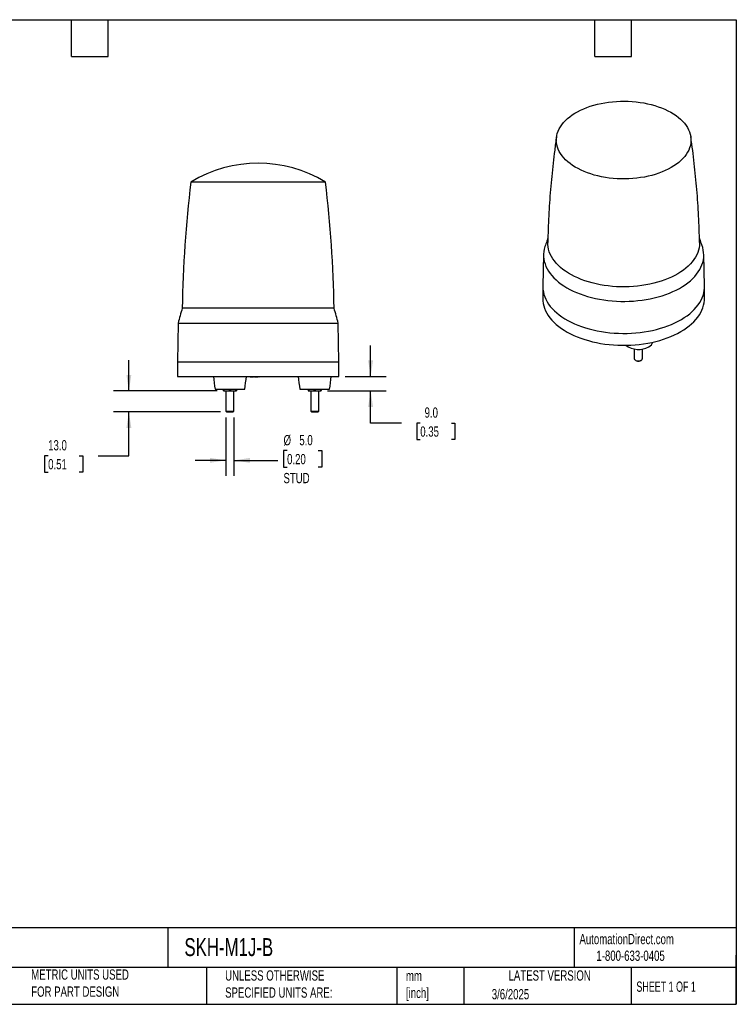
# Model space of a CAD drawing. Header units: millimetres. Extents: x 19 to 819, y 19 to 629.
# Tile 16 of 16: x 376 to 819, y 19 to 629. Entities that reach past the tile are written whole.
import ezdxf

# ---------------------------------------------------------------- set-up
doc = ezdxf.new("R2010")
doc.units = ezdxf.units.MM
doc.header["$LTSCALE"] = 3
doc.linetypes.add('SLD-Solid', pattern=[0])
doc.layers.add('DIMENSIONS', color=140, linetype='SLD-Solid', lineweight=25)
doc.layers.add('TEXT', color=140, linetype='SLD-Solid', lineweight=25)
doc.styles.add('SLDTEXTSTYLE0', font='TXT', dxfattribs={"width": 0.7})
doc.styles.add('SLDTEXTSTYLE1', font='TXT', dxfattribs={"width": 0.65})
doc.dimstyles.new('SLDDIMSTYLE1', dxfattribs={"dimtxt": 6.474023, "dimasz": 9.906, "dimexe": 0, "dimexo": 0.0625, "dimgap": 1.618506, "dimtad": 0, "dimtih": 1, "dimtoh": 1, "dimrnd": 1e-09, "dimzin": 4, "dimdsep": 46, "dimtxsty": 'SLDTEXTSTYLE0', "dimsah": 1, "dimcen": 0.09, "dimadec": 0, "dimazin": 1, "dimtfac": 1, "dimtmove": 0, "dimatfit": 0, "dimfxl": 0, "dimfrac": 2, "dimtolj": 1, "dimtzin": 12, "dimarcsym": 0})

# ---------------------------------------------------------------- blocks, each defined once
blk = doc.blocks.new('_D_2')
at = {"layer": 'DIMENSIONS'}
for p, q in [((443.26, 398.82), (443.26, 417.87)), ((497.95, 398.82), (433.73, 398.82)), ((499.89, 385.82), (433.73, 385.82)), ((443.26, 358.72), (443.26, 385.82)), ((393.3, 358.72), (391.13, 358.72)), ((391.13, 358.72), (391.13, 348.43)), ((412.54, 358.72), (414.71, 358.72)), ((414.71, 358.72), (414.71, 348.43)), ((424.21, 358.72), (443.26, 358.72)), ((391.13, 348.43), (393.3, 348.43)), ((414.71, 348.43), (412.54, 348.43))]:
    blk.add_line(p, q, dxfattribs=at)
for points in [[(443.26, 398.82), (444.78, 408.72), (441.73, 408.72)], [(443.26, 385.82), (441.73, 375.91), (444.78, 375.91)]]:
    blk.add_solid(points, dxfattribs=at)
at = {"layer": 'DIMENSIONS', "char_height": 6.35, "attachment_point": 1, "style": 'SLDTEXTSTYLE0'}
for s, insert in [('13.0', (393.3, 368.36)), ('0.51', (393.3, 356.62))]:
    blk.add_mtext(s, dxfattribs=dict(at, insert=insert))
blk = doc.blocks.new('_D_3')
at = {"layer": 'DIMENSIONS'}
for p, q in [((592.85, 407.82), (592.85, 426.87)), ((577.07, 407.82), (602.37, 407.82)), ((566.07, 398.82), (602.37, 398.82)), ((592.85, 378.94), (592.85, 398.82)), ((611.9, 378.94), (592.85, 378.94)), ((623.57, 378.94), (621.39, 378.94)), ((621.39, 378.94), (621.39, 368.65)), ((642.81, 378.94), (644.98, 378.94)), ((644.98, 378.94), (644.98, 368.65)), ((621.39, 368.65), (623.57, 368.65)), ((644.98, 368.65), (642.81, 368.65))]:
    blk.add_line(p, q, dxfattribs=at)
for points in [[(592.85, 407.82), (594.37, 417.72), (591.32, 417.72)], [(592.85, 398.82), (591.32, 388.91), (594.37, 388.91)]]:
    blk.add_solid(points, dxfattribs=at)
at = {"layer": 'DIMENSIONS', "char_height": 6.35, "attachment_point": 1, "style": 'SLDTEXTSTYLE0'}
for s, insert in [('9.0', (626.26, 388.58)), ('0.35', (623.57, 376.84))]:
    blk.add_mtext(s, dxfattribs=dict(at, insert=insert))
blk = doc.blocks.new('_D_4')
at = {"layer": 'DIMENSIONS'}
for p, q in [((503.26, 382.45), (503.26, 346.29)), ((508.26, 382.45), (508.26, 346.29)), ((541.16, 361.87), (538.99, 361.87)), ((538.99, 361.87), (538.99, 351.58)), ((560.4, 361.87), (562.57, 361.87)), ((562.57, 361.87), (562.57, 351.58)), ((503.26, 355.82), (484.21, 355.82)), ((508.26, 355.82), (535.36, 355.82)), ((538.99, 351.58), (541.16, 351.58)), ((562.57, 351.58), (560.4, 351.58))]:
    blk.add_line(p, q, dxfattribs=at)
for points in [[(503.26, 355.82), (493.35, 357.34), (493.35, 354.29)], [(508.26, 355.82), (518.16, 354.29), (518.16, 357.34)]]:
    blk.add_solid(points, dxfattribs=at)
at = {"layer": 'DIMENSIONS', "char_height": 6.35, "attachment_point": 1, "style": 'SLDTEXTSTYLE0'}
for s, insert in [('%%c', (538.97, 371.51)), ('5.0', (548.74, 371.51)), ('0.20', (541.16, 359.77)), ('STUD', (538.92, 348.03))]:
    blk.add_mtext(s, dxfattribs=dict(at, insert=insert))

msp = doc.modelspace()

# ---------------------------------------------------------------- linework, layer by layer
for p, q in [((564.939045, 528.099652), (481.575135, 528.099652)), ((699.867846, 483.22434), (699.448957, 463.630345)), ((799.441342, 463.630345), (799.022452, 483.22434)), ((699.445149, 463.274141), (699.445149, 455.925274)), ((799.445149, 455.925274), (799.445149, 463.274141)), ((570.212718, 449.958211), (476.301463, 449.958211)), ((473.676012, 440.816312), (473.25709, 416.816312)), ((473.676012, 440.816312), (572.838168, 440.816312)), ((573.25709, 416.816312), (572.838168, 440.816312)), ((756.003816, 424.765151), (756.003816, 418.808138)), ((761.003816, 418.808138), (761.003816, 424.765151)), ((473.25709, 416.816312), (473.25709, 407.816312)), ((473.25709, 416.816312), (487.542505, 416.816312)), ((487.542505, 416.816312), (573.25709, 416.816312)), ((573.25709, 407.816312), (573.25709, 416.816312)), ((756.735762, 417.787793), (757.050475, 417.606054)), ((759.957156, 417.606054), (760.27187, 417.787793)), ((473.25709, 407.816312), (523.25709, 407.816312)), ((518.3537, 407.816312), (518.360684, 407.616312)), ((518.516412, 407.816312), (518.521347, 407.616312)), ((518.892683, 407.816312), (518.892679, 407.616312)), ((519.258785, 407.816312), (519.254081, 407.616312)), ((519.373081, 407.616312), (519.38703, 407.616312)), ((519.390988, 407.816312), (519.38703, 407.616312)), ((519.38703, 407.616312), (520.329014, 407.616312)), ((520.335998, 407.816312), (520.329014, 407.616312)), ((521.063512, 407.816312), (521.070496, 407.616312)), ((521.070496, 407.616312), (522.139999, 407.616312)), ((522.141478, 407.816312), (522.139999, 407.616312)), ((522.139999, 407.616312), (523.038825, 407.616312)), ((523.045809, 407.816312), (523.038825, 407.616312)), ((523.25709, 407.816312), (573.25709, 407.816312)), ((523.764074, 407.616312), (523.75709, 407.816312)), ((523.764074, 407.616312), (523.950106, 407.616312)), ((523.95709, 407.816312), (523.950106, 407.616312)), ((496.55709, 399.816312), (505.75709, 399.816312)), ((501.75709, 399.173577), (501.75709, 399.816312)), ((503.25709, 398.816312), (503.25709, 386.261312)), ((505.75709, 399.816312), (514.95709, 399.816312)), ((505.75709, 399.173577), (505.75709, 399.816312)), ((508.25709, 386.261312), (508.25709, 398.816312)), ((509.75709, 399.816312), (509.75709, 399.173577)), ((549.05709, 399.816312), (567.45709, 399.816312)), ((554.25709, 399.816312), (554.25709, 399.173577)), ((555.75709, 398.816312), (555.75709, 386.261312)), ((558.25709, 399.173577), (558.25709, 399.816312)), ((560.75709, 386.261312), (560.75709, 398.816312)), ((562.25709, 399.173577), (562.25709, 399.816312)), ((503.25709, 386.261312), (503.70209, 385.816312)), ((503.25709, 386.261312), (504.50709, 386.261312)), ((503.70209, 385.816312), (504.72959, 385.816312)), ((504.50709, 386.261312), (508.25709, 386.261312)), ((504.72959, 385.816312), (507.81209, 385.816312)), ((507.81209, 385.816312), (508.25709, 386.261312)), ((555.75709, 386.261312), (556.20209, 385.816312)), ((555.75709, 386.261312), (560.75709, 386.261312)), ((556.20209, 385.816312), (560.31209, 385.816312)), ((560.31209, 385.816312), (560.75709, 386.261312))]:
    msp.add_line(p, q)
at = {"flags": 128}
for points in [[(749.870854, 578.202756), (752.316207, 578.146861), (754.751663, 578.008215), (757.168827, 577.787296), (759.559365, 577.484864), (761.915038, 577.101964), (764.227724, 576.639914), (766.489452, 576.100307), (768.692424, 575.485004), (770.829047, 574.796126), (772.891956, 574.036046), (774.874038, 573.207387), (776.768462, 572.313003), (778.568696, 571.355979), (780.268536, 570.339613), (781.862121, 569.267408), (783.343958, 568.143062), (784.708939, 566.970449), (785.952358, 565.753613), (787.06993, 564.496747), (788.057801, 563.204185), (788.912566, 561.880382), (789.631279, 560.529901), (790.211462, 559.157399), (790.651115, 557.767605), (790.948722, 556.365312), (791.103258, 554.955353), (791.11419, 553.542589), (790.98148, 552.131889), (790.705586, 550.728117), (790.287458, 549.336111), (789.728539, 547.960671), (789.030754, 546.606538), (788.19651, 545.278379), (787.228682, 543.980774), (786.130605, 542.718194), (784.906067, 541.494993), (783.559288, 540.315388), (782.09491, 539.183444), (780.517981, 538.103064), (778.833938, 537.077971), (777.048586, 536.1117), (775.168079, 535.207582), (773.1989, 534.368733), (771.147836, 533.598045), (769.021959, 532.898175), (766.828597, 532.271535), (764.57531, 531.720285), (762.269867, 531.246326), (759.920214, 530.851291), (757.534451, 530.536543), (755.120803, 530.303166), (752.68759, 530.151965), (750.243199, 530.083461), (747.796057, 530.09789), (745.3546, 530.195202), (742.927244, 530.375062), (740.522357, 530.63685), (738.148228, 530.979664), (735.813042, 531.402322), (733.524849, 531.903366), (731.291536, 532.48107), (729.120803, 533.133442), (727.020132, 533.858233), (724.996764, 534.652945), (723.057676, 535.514838), (721.20955, 536.440941), (719.458758, 537.428062), (717.811336, 538.472797), (716.272962, 539.571546), (714.848939, 540.720521), (713.544176, 541.91576), (712.363172, 543.153145), (711.309997, 544.428408), (710.388282, 545.737155), (709.601204, 547.074874), (708.951476, 548.436952), (708.441338, 549.818696), (708.072549, 551.215341), (707.84638, 552.622073), (707.76361, 554.034044), (707.824525, 555.446385), (708.028915, 556.854227), (708.376076, 558.252719), (708.86481, 559.637038), (709.493433, 561.002413), (710.259778, 562.344138), (711.161202, 563.657586), (712.1946, 564.93823), (713.356408, 566.181656), (714.642621, 567.383577), (716.048806, 568.53985), (717.570115, 569.64649), (719.201304, 570.69968), (720.936749, 571.695791), (722.770469, 572.631388), (724.696142, 573.503248), (726.707131, 574.308363), (728.796501, 575.04396), (730.957052, 575.707501), (733.181335, 576.2967), (735.461683, 576.809525), (737.790235, 577.244209), (740.158964, 577.599254), (742.559704, 577.873435), (744.984179, 578.065807), (747.424033, 578.175707), (749.870854, 578.202756)], [(700.719239, 488.164224), (700.707797, 488.129), (700.289177, 486.611203), (700.012286, 485.082622), (699.877923, 483.547665), (699.886475, 482.010757), (700.037918, 480.476329), (700.331814, 478.948807), (700.767317, 477.432593), (701.34317, 475.932061), (702.057714, 474.451535), (702.908889, 472.995285), (703.894239, 471.56751), (705.010925, 470.172326), (706.255725, 468.813756), (707.625052, 467.495717), (709.114958, 466.222009), (710.721145, 464.996305), (712.438984, 463.822138), (714.263522, 462.702895), (716.189497, 461.641802), (718.211357, 460.641919), (720.323271, 459.706128), (722.519152, 458.837128), (724.792667, 458.037424), (727.137262, 457.309322), (729.546177, 456.654921), (732.012465, 456.076108), (734.529016, 455.574553), (737.088574, 455.1517), (739.683759, 454.80877), (742.307089, 454.546751), (744.951, 454.366398), (747.607869, 454.268232), (750.270035, 454.252535), (752.929823, 454.319353), (755.579563, 454.468493), (758.211616, 454.699525), (760.818394, 455.011783), (763.392379, 455.404367), (765.926151, 455.876145), (768.412404, 456.425756), (770.843969, 457.051616), (773.213836, 457.751921), (775.515172, 458.52465), (777.741341, 459.367577), (779.885925, 460.278271), (781.94274, 461.254105), (783.905857, 462.292267), (785.769614, 463.389763), (787.528638, 464.543429), (789.177858, 465.749939), (790.712518, 467.005813), (792.128193, 468.307431), (793.420803, 469.65104), (794.586619, 471.032766), (795.62228, 472.448624), (796.524801, 473.894534), (797.291579, 475.366326), (797.920404, 476.859755), (798.409461, 478.370517), (798.757342, 479.894256), (798.963044, 481.426577), (799.025972, 482.963064), (798.945946, 484.499285), (798.723196, 486.030812), (798.358365, 487.553229), (798.170924, 488.164639)], [(796.397842, 490.638894), (796.400457, 490.435811), (796.337512, 488.929207), (796.129625, 487.42695), (795.777439, 485.933685), (795.282043, 484.454027), (794.644967, 482.992549), (793.868181, 481.553769), (792.954086, 480.142134), (791.905508, 478.762007), (790.725687, 477.417655), (789.41827, 476.113231), (787.987299, 474.852769), (786.437196, 473.640164), (784.772753, 472.479165), (782.999114, 471.37336), (781.121762, 470.326166), (779.146499, 469.340822), (777.079431, 468.420372), (774.926947, 467.567661), (772.6957, 466.785325), (770.392588, 466.075783), (768.024727, 465.441228), (765.599439, 464.88362), (763.124218, 464.404684), (760.606716, 464.005899), (758.054715, 463.688499), (755.476102, 463.453464), (752.878847, 463.301521), (750.270979, 463.23314), (747.660559, 463.248532), (745.055654, 463.347649), (742.464317, 463.530185), (739.894558, 463.795575), (737.354319, 464.143001), (734.851452, 464.571387), (732.393693, 465.079409), (729.98864, 465.665498), (727.643725, 466.327841), (725.366197, 467.064392), (723.163096, 467.872873), (721.041231, 468.750786), (719.007161, 469.695418), (717.067173, 470.703848), (715.227264, 471.772959), (713.49312, 472.899447), (711.870102, 474.07983), (710.363226, 475.310459), (708.97715, 476.587531), (707.716159, 477.907099), (706.584149, 479.265083), (705.58462, 480.657286), (704.720662, 482.079405), (703.994944, 483.527044), (703.409711, 484.995729), (702.96677, 486.48092), (702.667491, 487.978026), (702.5128, 489.48242), (702.492471, 490.639681)], [(699.448957, 463.630345), (699.445407, 463.181421), (699.526109, 461.63222), (699.750741, 460.087753), (700.118655, 458.552473), (700.628789, 457.030806), (701.279674, 455.527141), (702.069433, 454.045813), (702.995788, 452.591092), (704.056068, 451.167173), (705.247217, 449.778162), (706.5658, 448.428063), (708.008015, 447.120769), (709.569704, 445.86005), (711.246365, 444.64954), (713.033162, 443.492729), (714.924945, 442.392954), (716.916258, 441.353384), (719.001361, 440.377017), (721.17424, 439.466669), (723.428633, 438.624964), (725.758037, 437.854329), (728.155738, 437.156986), (730.614821, 436.534945), (733.128197, 435.99), (735.68862, 435.523723), (738.288705, 435.137457), (740.920958, 434.832316), (743.577788, 434.609181), (746.251536, 434.468694), (748.934491, 434.411261)], [(748.934491, 434.411261), (751.618919, 434.437047), (754.297079, 434.545977), (756.96125, 434.737739), (759.603749, 435.011778), (762.21696, 435.367305), (764.793345, 435.803295), (767.325478, 436.31849), (769.806057, 436.911405), (772.22793, 437.580331), (774.584115, 438.323339), (776.867818, 439.138286), (779.072454, 440.022824), (781.191667, 440.9744), (783.219346, 441.990273), (785.149645, 443.067513), (786.977, 444.203014), (788.69614, 445.393501), (790.302109, 446.635543), (791.790278, 447.925559), (793.156354, 449.259828), (794.3964, 450.634505), (795.506839, 452.045625), (796.484471, 453.489119), (797.326476, 454.960826), (798.030427, 456.456503), (798.594294, 457.971836), (799.016451, 459.502458), (799.295681, 461.043954), (799.43118, 462.591881), (799.441342, 463.630345)], [(699.445149, 455.925274), (699.50034, 454.569446), (699.698407, 453.023768), (700.039908, 451.486455), (700.523857, 449.961941), (701.148858, 448.454621), (701.91311, 446.968841), (702.814409, 445.508884), (703.850157, 444.07896), (705.017367, 442.683193), (706.312673, 441.325605), (707.732342, 440.010113), (709.27228, 438.740508), (710.928046, 437.520451), (712.694867, 436.35346), (714.567649, 435.242899), (716.540992, 434.191971), (718.609206, 433.203706), (720.766327, 432.280953), (723.006138, 431.426373), (725.322178, 430.642429), (727.707772, 429.931383), (730.15604, 429.295283), (732.659924, 428.735965), (735.212203, 428.255041), (737.80552, 427.853896), (740.432397, 427.533689), (743.08526, 427.295343), (745.756461, 427.139544), (748.438297, 427.066741), (751.123035, 427.077145), (753.802936, 427.170726), (756.470273, 427.347213), (759.117354, 427.606099), (761.736547, 427.946636), (764.320302, 428.367843), (766.861167, 428.868504), (769.351818, 429.447178), (771.785072, 430.102195), (774.153915, 430.831666), (776.451516, 431.633489), (778.671251, 432.505351), (780.806719, 433.444739), (782.851763, 434.448944), (784.800488, 435.515071)], [(784.800488, 435.515071), (786.647274, 436.640046), (788.386797, 437.820625), (790.014041, 439.053404), (791.524314, 440.33483), (792.913263, 441.661207), (794.176881, 443.028711), (795.311526, 444.433399), (796.313927, 445.87122), (797.181192, 447.338031), (797.910823, 448.829601), (798.500714, 450.341629), (798.949166, 451.869756), (799.254884, 453.409577), (799.416988, 454.956651), (799.445149, 455.925274)], [(756.003816, 418.808138), (756.028615, 418.605362), (756.184601, 418.269295), (756.475371, 417.964544), (756.884027, 417.70882), (757.38682, 417.516984), (757.954528, 417.400185), (758.554158, 417.365211), (759.150863, 417.414095)], [(759.035689, 417.298874), (759.551506, 417.424206), (759.957156, 417.606054)], [(759.150863, 417.414095), (759.709964, 417.543995), (760.198968, 417.747363), (760.589456, 418.01238), (760.858734, 418.323642), (760.991153, 418.663062), (761.003816, 418.808138)]]:
    msp.add_lwpolyline(points, dxfattribs=at)
for centre, radius, start, end in [((523.25709, 459.816312), 80, 58.599006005, 121.400993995), ((1236.206144, 437.921831), 760, 173.185513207, 179.092549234), ((-189.691964, 437.921831), 760, 0.907450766, 6.814486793), ((667.164123, 390.196644), 200, 162.61398711, 165.339068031), ((379.350057, 390.196644), 200, 14.660931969, 17.38601289), ((758.600324, 437.896272), 13.406481, 233.857151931, 298.557663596), ((762.729359, 430.736759), 5.148212, 296.285283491, 340.610357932), ((758.498011, 420.392532), 3.140035, 242.548770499, 279.85952534), ((615.063231, 418.692079), 120, 185.199931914, 189.050100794), ((396.450949, 418.692079), 120, 350.949899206, 354.800068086), ((667.563231, 418.692079), 120, 185.199931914, 189.050100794), ((448.950949, 418.692079), 120, 350.949899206, 354.800068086)]:
    msp.add_arc(centre, radius, start, end)
for points, knots in [([(707.914334, 556.176729), (707.902576, 556.100703), (707.476383, 553.345098), (706.750434, 547.880594), (705.747303, 539.783408), (704.885172, 531.655363), (704.145738, 523.505184), (703.536097, 515.335755), (703.05011, 507.151636), (702.708329, 498.956385), (702.52615, 493.450986), (702.493801, 490.677861), (702.493358, 490.639869)], [0, 0, 0, 0, 0.0035227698, 0.1276857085, 0.251931, 0.376242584, 0.5006050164, 0.6250033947, 0.749423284, 0.8738506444, 0.9982717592, 1, 1, 1, 1]), ([(796.381764, 490.639084), (796.357342, 492.047997), (796.285579, 496.18815), (796.026666, 503.052583), (795.614373, 511.226751), (795.068168, 519.38303), (794.396509, 527.517546), (793.599994, 535.626705), (792.672607, 543.704756), (791.796565, 550.556162), (791.180869, 554.702376), (790.961834, 556.177397)], [0, 0, 0, 0, 0.064094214, 0.1883437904, 0.3125165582, 0.4365992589, 0.5605784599, 0.6844404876, 0.8081713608, 0.9317567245, 1, 1, 1, 1]), ([(702.568551, 493.44153), (702.340474, 492.835636), (701.685465, 491.095578), (701.105423, 489.319165), (700.727353, 488.161305)], [0, 0, 0, 0, 0.3482031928, 1, 1, 1, 1]), ([(798.152983, 488.170621), (797.920493, 488.895233), (797.350626, 490.671355), (796.70744, 492.41313), (796.326657, 493.444306)], [0, 0, 0, 0, 0.4079739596, 1, 1, 1, 1]), ([(518.360684, 407.616312), (518.361642, 407.616312), (518.363398, 407.616312), (518.375801, 407.616312), (518.385394, 407.616312), (518.412013, 407.616312), (518.429178, 407.616312), (518.470324, 407.616312), (518.495196, 407.616312), (518.521347, 407.616312)], [0.00000000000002, 0.00000000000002, 0.00000000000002, 0.00000000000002, 0.00011285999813, 0.00011285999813, 0.00022580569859, 0.00022580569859, 0.00033875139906, 0.00033875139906, 0.00045147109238, 0.00045147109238, 0.00045147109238, 0.00045147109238]), ([(518.521347, 407.616312), (518.546199, 407.616312), (518.571792, 407.616312), (518.629634, 407.616312), (518.660757, 407.616312), (518.756925, 407.616312), (518.82495, 407.616312), (518.892679, 407.616312)], [0.00000000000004, 0.00000000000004, 0.00000000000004, 0.00000000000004, 0.00009991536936, 0.00009991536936, 0.00020005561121, 0.00020005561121, 0.00040023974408, 0.00040023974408, 0.00040023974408, 0.00040023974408]), ([(518.892679, 407.616312), (518.925955, 407.616312), (518.95844, 407.616312), (519.023552, 407.616312), (519.05552, 407.616312), (519.117553, 407.616312), (519.147528, 407.616312), (519.203698, 407.616312), (519.229066, 407.616312), (519.254081, 407.616312)], [0.00000000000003, 0.00000000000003, 0.00000000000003, 0.00000000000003, 0.00009858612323, 0.00009858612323, 0.00019726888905, 0.00019726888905, 0.00029595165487, 0.00029595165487, 0.00039448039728, 0.00039448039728, 0.00039448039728, 0.00039448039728]), ([(519.254081, 407.616312), (519.281597, 407.616312), (519.30832, 407.616312), (519.342425, 407.616312), (519.352992, 407.616312), (519.370641, 407.616312), (519.3775, 407.616312), (519.384488, 407.616312), (519.385335, 407.616312), (519.386183, 407.616312), (519.38703, 407.616312)], [0.00000000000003, 0.00000000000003, 0.00000000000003, 0.00000000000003, 0.00011249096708, 0.00011249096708, 0.00016881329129, 0.00016881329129, 0.00022513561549, 0.00022513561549, 0.00022513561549, 0.00023196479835, 0.00023196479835, 0.00023196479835, 0.00023196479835]), ([(501.75709, 399.173577), (502.082567, 399.065085), (502.412444, 398.974932), (503.081161, 398.850113), (503.418163, 398.816312), (503.75709, 398.816312)], [0, 0, 0, 0, 0.5, 0.5, 1, 1, 1, 1]), ([(501.75709, 398.816312), (501.75709, 398.816312), (501.75709, 398.850175), (501.75709, 398.974588), (501.75709, 399.064929), (501.75709, 399.173577)], [0, 0, 0, 0, 0.5, 0.5, 1, 1, 1, 1]), ([(501.75709, 398.816312), (501.75709, 398.816312), (501.75709, 398.850175), (501.75709, 398.974588), (501.75709, 399.064929), (501.75709, 399.173577)], [0, 0, 0, 0, 0.5, 0.5, 1, 1, 1, 1]), ([(501.75709, 398.816312), (501.75709, 398.816312), (501.799414, 398.816312), (501.977991, 398.816312), (502.114356, 398.816312), (502.471621, 398.816312), (502.6923, 398.816312), (503.190901, 398.816312), (503.468415, 398.816312), (503.75709, 398.816312)], [0, 0, 0, 0, 0.25, 0.25, 0.5, 0.5, 0.75, 0.75, 1, 1, 1, 1]), ([(501.75709, 398.816312), (501.790755, 398.816312), (501.859255, 398.816312), (502.298148, 398.816312), (502.728764, 398.816312), (502.889825, 398.816312)], [0, 0, 0, 0, 0.3769305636, 0.7669562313, 1, 1, 1, 1]), ([(503.75709, 398.816312), (504.096791, 398.816312), (504.433118, 398.850175), (505.100124, 398.974588), (505.431145, 399.064929), (505.75709, 399.173577)], [0, 0, 0, 0, 0.5, 0.5, 1, 1, 1, 1]), ([(503.75709, 398.816312), (504.045522, 398.816312), (504.365127, 398.816312), (505.041974, 398.816312), (505.398922, 398.816312), (506.113453, 398.816312), (506.470592, 398.816312), (507.148101, 398.816312), (507.468172, 398.816312), (507.75709, 398.816312)], [0, 0, 0, 0, 0.25, 0.25, 0.5, 0.5, 0.75, 0.75, 1, 1, 1, 1]), ([(505.75709, 399.173577), (506.082567, 399.065085), (506.412445, 398.974932), (507.081165, 398.850113), (507.418163, 398.816312), (507.75709, 398.816312)], [0, 0, 0, 0, 0.5, 0.5, 1, 1, 1, 1]), ([(507.75709, 398.816312), (508.096793, 398.816312), (508.433119, 398.850175), (509.100123, 398.974588), (509.431144, 399.064929), (509.75709, 399.173577)], [0, 0, 0, 0, 0.5, 0.5, 1, 1, 1, 1]), ([(507.75709, 398.816312), (508.045765, 398.816312), (508.323279, 398.816312), (508.82188, 398.816312), (509.042559, 398.816312), (509.399824, 398.816312), (509.536189, 398.816312), (509.714766, 398.816312), (509.75709, 398.816312), (509.75709, 398.816312)], [0, 0, 0, 0, 0.25, 0.25, 0.5, 0.5, 0.75, 0.75, 1, 1, 1, 1]), ([(508.25709, 398.816312), (508.39637, 398.816312), (508.858136, 398.816312), (509.336884, 398.816312), (509.698355, 398.816312), (509.737736, 398.816312), (509.75709, 398.816312)], [0, 0, 0, 0, 0.14539867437, 0.48205135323, 0.74544743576, 1, 1, 1, 1]), ([(509.75709, 399.173577), (509.75709, 399.065085), (509.75709, 398.974932), (509.75709, 398.850113), (509.75709, 398.816312), (509.75709, 398.816312)], [0, 0, 0, 0, 0.5, 0.5, 1, 1, 1, 1]), ([(509.75709, 399.173577), (509.75709, 399.065085), (509.75709, 398.974932), (509.75709, 398.850113), (509.75709, 398.816312), (509.75709, 398.816312)], [0, 0, 0, 0, 0.5, 0.5, 1, 1, 1, 1]), ([(554.25709, 399.173577), (554.582567, 399.065085), (554.912444, 398.974932), (555.581161, 398.850113), (555.918163, 398.816312), (556.25709, 398.816312)], [0, 0, 0, 0, 0.5, 0.5, 1, 1, 1, 1]), ([(554.25709, 399.173577), (554.25709, 399.065085), (554.25709, 398.974932), (554.25709, 398.850113), (554.25709, 398.816312), (554.25709, 398.816312)], [0, 0, 0, 0, 0.5, 0.5, 1, 1, 1, 1]), ([(554.25709, 398.816312), (554.25709, 398.816312), (554.299414, 398.816312), (554.477991, 398.816312), (554.614356, 398.816312), (554.971621, 398.816312), (555.1923, 398.816312), (555.690901, 398.816312), (555.968415, 398.816312), (556.25709, 398.816312)], [0, 0, 0, 0, 0.25, 0.25, 0.5, 0.5, 0.75, 0.75, 1, 1, 1, 1]), ([(556.25709, 398.816312), (556.596793, 398.816312), (556.933119, 398.850175), (557.600123, 398.974588), (557.931144, 399.064929), (558.25709, 399.173577)], [0, 0, 0, 0, 0.5, 0.5, 1, 1, 1, 1]), ([(556.25709, 398.816312), (556.545765, 398.816312), (556.865603, 398.816312), (557.542781, 398.816312), (557.899824, 398.816312), (558.614356, 398.816312), (558.971399, 398.816312), (559.648577, 398.816312), (559.968415, 398.816312), (560.25709, 398.816312)], [0, 0, 0, 0, 0.25, 0.25, 0.5, 0.5, 0.75, 0.75, 1, 1, 1, 1]), ([(558.25709, 399.173577), (558.582567, 399.065085), (558.912444, 398.974932), (559.581161, 398.850113), (559.918163, 398.816312), (560.25709, 398.816312)], [0, 0, 0, 0, 0.5, 0.5, 1, 1, 1, 1]), ([(560.25709, 398.816312), (560.596793, 398.816312), (560.933119, 398.850175), (561.600123, 398.974588), (561.931144, 399.064929), (562.25709, 399.173577)], [0, 0, 0, 0, 0.5, 0.5, 1, 1, 1, 1]), ([(560.25709, 398.816312), (560.545765, 398.816312), (560.823279, 398.816312), (561.32188, 398.816312), (561.542559, 398.816312), (561.899824, 398.816312), (562.036189, 398.816312), (562.214766, 398.816312), (562.25709, 398.816312), (562.25709, 398.816312)], [0, 0, 0, 0, 0.25, 0.25, 0.5, 0.5, 0.75, 0.75, 1, 1, 1, 1]), ([(562.25709, 399.173577), (562.25709, 399.065085), (562.25709, 398.974932), (562.25709, 398.850113), (562.25709, 398.816312), (562.25709, 398.816312)], [0, 0, 0, 0, 0.5, 0.5, 1, 1, 1, 1])]:
    msp.add_open_spline(points, degree=3, knots=knots)
at = {"layer": 'TEXT'}
for p, q in [((19.05, 628.65), (819.15, 628.65)), ((407.67, 605.79), (407.67, 628.65)), ((430.53, 605.79), (430.53, 628.65)), ((731.52, 605.79), (731.52, 628.65)), ((754.38, 605.79), (754.38, 628.65)), ((819.15, 628.65), (819.15, 19.05)), ((407.67, 605.79), (430.53, 605.79)), ((731.52, 605.79), (754.38, 605.79)), ((819.15, 66.378323), (19.05, 66.378323)), ((467.276686, 66.378323), (467.276686, 41.91)), ((718.726132, 66.378323), (718.726132, 41.91)), ((819.15, 19.05), (819.15, 49.53)), ((819.15, 41.91), (19.05, 41.91)), ((491.340532, 41.91), (491.340532, 19.05)), ((609.072914, 41.91), (609.072914, 19.05)), ((650.436293, 41.91), (650.436293, 19.05)), ((754.046247, 41.91), (754.046247, 19.05)), ((19.05, 19.05), (819.15, 19.05))]:
    msp.add_line(p, q, dxfattribs=at)

# ---------------------------------------------------------------- texts
for s, insert, char_height, attachment_point, style in [('AutomationDirect.com', (722.084876, 62.629594), 6.35, 1, 'SLDTEXTSTYLE0'), ('SKH-M1J-B', (477.623166, 60.019161), 11.1125, 1, 'SLDTEXTSTYLE0'), ('1-800-633-0405', (732.574739, 52.311071), 6.35, 1, 'SLDTEXTSTYLE0'), ('METRIC UNITS USED ^JFOR PART DESIGN', (382.813004, 40.667648), 6.35, 1, 'SLDTEXTSTYLE0'), ('UNLESS OTHERWISE ^JSPECIFIED UNITS ARE:', (502.823739, 40.081527), 6.35, 1, 'SLDTEXTSTYLE0'), ('mm^J[inch]', (614.721508, 39.891567), 6.35, 1, 'SLDTEXTSTYLE0'), ('LATEST VERSION', (703.656394, 40.091982), 6.35, 2, 'SLDTEXTSTYLE0'), ('SHEET 1 OF 1', (757.323857, 33.154471), 6.35, 1, 'SLDTEXTSTYLE1'), ('3/6/2025', (667.838426, 28.491359), 6.35, 1, 'SLDTEXTSTYLE0')]:
    msp.add_mtext(s, dxfattribs=dict(at, insert=insert, char_height=char_height, attachment_point=attachment_point, style=style))

# ---------------------------------------------------------------- dimensions: what is measured, and where the dimension line sits
at = {"layer": 'DIMENSIONS'}
for base, p1, p2, picture, middle in [((592.848615, 407.816312), (562.25709, 398.816312), (573.25709, 407.816312), '_D_3', (592.848615, 378.942816)), ((443.25709, 385.816312), (501.75709, 398.816312), (503.70209, 385.816312), '_D_2', (443.25709, 358.720752))]:
    dim = msp.add_linear_dim(base=base, p1=p1, p2=p2, angle=90, dimstyle='SLDDIMSTYLE1', dxfattribs=at)
    dim.commit()
    dim.dimension.update_dxf_attribs({"geometry": picture, "text_midpoint": middle, "dimtype": 160})
dim = msp.add_linear_dim(base=(503.25709, 355.816312), p1=(508.25709, 386.261312), p2=(503.25709, 386.261312), text='%%c<>\\PSTUD', dimstyle='SLDDIMSTYLE1', dxfattribs=at)
dim.commit()
dim.dimension.update_dxf_attribs({"geometry": '_D_4', "text_midpoint": (550.780268, 355.816312), "dimtype": 160})

doc.saveas('drawing.dxf')
